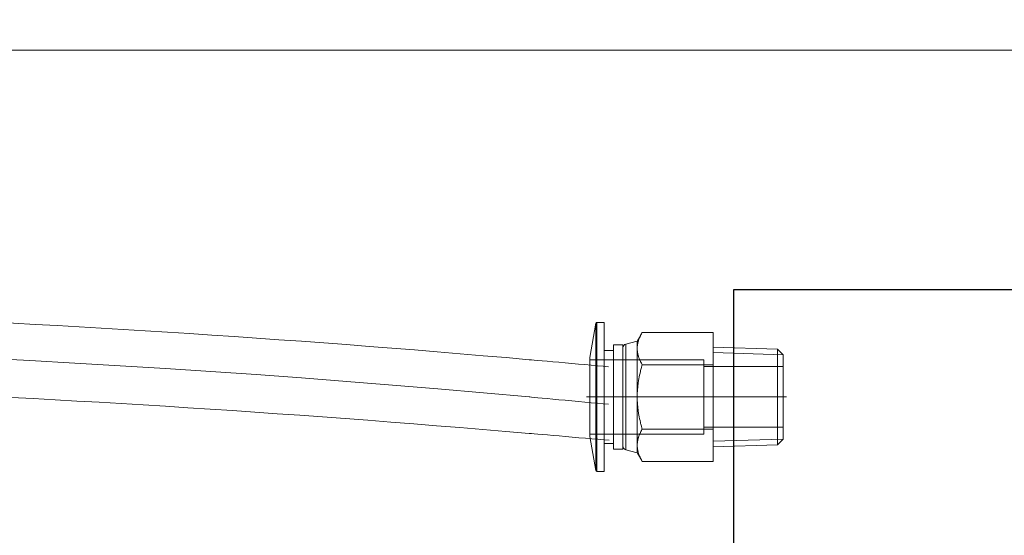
# Model space of a CAD drawing. Header units: millimetres. Extents: x 14831 to 16595, y 7509 to 8717.
# Tile 13 of 15: x 16188 to 16400, y 8351 to 8462. Entities that reach past the tile are written whole.
import ezdxf

# ---------------------------------------------------------------- set-up
doc = ezdxf.new("R2010")
doc.units = ezdxf.units.MM
doc.header["$MEASUREMENT"] = 0
doc.linetypes.add('CENTER', pattern=[50.8, 31.75, -6.35, 6.35, -6.35])
doc.layers.get('Defpoints').update_dxf_attribs({"lineweight": 25})
for name, color, linetype, lineweight in [('图层1', 7, 'Continuous', 25), ('图层2', 3, 'CENTER', 13), ('图层3', 2, 'Continuous', 13), ('图层7', 4, 'Continuous', 15)]:
    doc.layers.add(name, color=color, linetype=linetype, lineweight=lineweight)
doc.dimstyles.new('ISO-25', dxfattribs={"dimtxt": 2.5, "dimasz": 2.5, "dimexe": 1.25, "dimexo": 0.625, "dimtad": 1, "dimtxsty": 'Standard', "dimcen": 2.5, "dimadec": 0, "dimazin": 0, "dimtfac": 1, "dimtmove": 0, "dimatfit": 3, "dimfxl": 1, "dimarcsym": 0})

# ---------------------------------------------------------------- blocks, each defined once
blk = doc.blocks.new('*D4584')
at = {"layer": 'Defpoints', "color": 0}
for p in [(16441, 8515.61), (15356, 8458.72), (16441, 8455.77)]:
    blk.add_point(p, dxfattribs=at)
at = {"layer": '图层3', "color": 0, "lineweight": -2}
for p, q in [((15356, 8462.16), (15356, 8522.49)), ((16441, 8459.21), (16441, 8522.49)), ((15369.75, 8515.61), (16427.25, 8515.61))]:
    blk.add_line(p, q, dxfattribs=at)
at = {"layer": '图层3', "color": 0}
for points in [[(15369.75, 8517.9), (15369.75, 8513.32), (15356, 8515.61)], [(16427.25, 8513.32), (16427.25, 8517.9), (16441, 8515.61)]]:
    blk.add_solid(points, dxfattribs=at)
at = {"layer": '图层3', "color": 0, "insert": (15898.5, 8525.92), "char_height": 13.75, "attachment_point": 5}
blk.add_mtext('1085', dxfattribs=at)

msp = doc.modelspace()

# ---------------------------------------------------------------- linework, layer by layer
at = {"layer": '图层1'}
for p, q in [((16341.501, 8403.773), (16341.501, 8263.773)), ((16391.501, 8403.773), (16341.501, 8403.773)), ((16441.501, 8403.773), (16391.501, 8403.773))]:
    msp.add_line(p, q, dxfattribs=at)
at = {"layer": '图层2', "ltscale": 0.6}
msp.add_line((16352.857, 8380.773), (16330.762, 8380.773), dxfattribs=at)
at = {"layer": '图层7'}
for p, q in [((16405.001, 8455.273), (16083.001, 8455.273)), ((16311.924, 8396.608), (16310.631, 8389.273)), ((16311.924, 8396.608), (16311.924, 8364.939)), ((16312.121, 8396.773), (16312.121, 8364.773)), ((16313.689, 8396.773), (16312.121, 8396.773)), ((16313.689, 8396.773), (16313.689, 8364.773)), ((16320.823, 8392.773), (16318.359, 8392.113)), ((16321.895, 8394.63), (16320.823, 8392.773)), ((16320.823, 8392.773), (16320.823, 8368.773)), ((16337.131, 8394.63), (16321.895, 8394.63)), ((16337.131, 8394.63), (16337.131, 8366.917)), ((16315.727, 8390.773), (16313.689, 8390.773)), ((16315.727, 8391.973), (16315.727, 8369.573)), ((16317.766, 8391.973), (16315.727, 8391.973)), ((16317.766, 8391.973), (16317.766, 8369.573)), ((16318.359, 8392.113), (16318.359, 8369.434)), ((16350.932, 8391.032), (16337.131, 8391.463)), ((16350.932, 8391.032), (16350.932, 8370.515)), ((16352.131, 8389.833), (16350.932, 8391.032)), ((16310.631, 8389.273), (16310.631, 8372.273)), ((16335.131, 8388.773), (16310.631, 8388.773)), ((16335.131, 8388.773), (16335.131, 8372.773)), ((16352.131, 8389.833), (16337.131, 8390.301)), ((16352.131, 8389.833), (16352.131, 8371.714)), ((16337.131, 8387.702), (16321.895, 8387.702)), ((16352.131, 8387.273), (16335.131, 8387.273)), ((16352.857, 8380.773), (16309.906, 8380.773)), ((16337.131, 8373.845), (16321.895, 8373.845)), ((16335.131, 8374.273), (16352.131, 8374.273)), ((16310.631, 8372.773), (16335.131, 8372.773)), ((16310.631, 8372.273), (16311.924, 8364.939)), ((16352.131, 8371.714), (16337.131, 8371.246)), ((16350.932, 8370.515), (16352.131, 8371.714)), ((16313.689, 8370.773), (16315.727, 8370.773)), ((16315.727, 8369.573), (16317.766, 8369.573)), ((16318.359, 8369.434), (16320.823, 8368.773)), ((16337.131, 8370.084), (16350.932, 8370.515)), ((16320.823, 8368.773), (16321.895, 8366.917)), ((16337.131, 8366.917), (16321.895, 8366.917)), ((16312.121, 8364.773), (16313.689, 8364.773))]:
    msp.add_line(p, q, dxfattribs=at)
for points in [[(16321.895, 8394.63), (16321.835, 8394.524), (16321.72, 8394.315), (16321.612, 8394.109), (16321.561, 8394.008), (16321.512, 8393.907), (16321.419, 8393.707), (16321.334, 8393.511), (16321.255, 8393.316), (16321.183, 8393.124), (16321.118, 8392.933), (16321.088, 8392.839), (16321.059, 8392.744), (16321.007, 8392.557), (16320.962, 8392.37), (16320.923, 8392.185), (16320.89, 8391.999), (16320.864, 8391.814), (16320.853, 8391.722), (16320.844, 8391.63), (16320.831, 8391.444), (16320.824, 8391.259), (16320.823, 8391.166)], [(16320.823, 8391.166), (16320.824, 8391.259), (16320.831, 8391.444), (16320.844, 8391.63), (16320.853, 8391.722), (16320.864, 8391.814), (16320.89, 8391.999), (16320.923, 8392.185), (16320.962, 8392.37), (16321.007, 8392.557), (16321.059, 8392.744), (16321.088, 8392.839), (16321.118, 8392.933), (16321.183, 8393.124), (16321.255, 8393.316), (16321.334, 8393.511), (16321.419, 8393.707), (16321.512, 8393.907), (16321.561, 8394.008), (16321.612, 8394.109), (16321.72, 8394.315), (16321.835, 8394.524), (16321.895, 8394.63)], [(16320.823, 8391.166), (16320.824, 8391.073), (16320.831, 8390.887), (16320.844, 8390.702), (16320.853, 8390.61), (16320.864, 8390.517), (16320.89, 8390.332), (16320.923, 8390.147), (16320.962, 8389.961), (16321.007, 8389.775), (16321.059, 8389.587), (16321.088, 8389.493), (16321.118, 8389.398), (16321.183, 8389.208), (16321.255, 8389.015), (16321.334, 8388.821), (16321.419, 8388.624), (16321.512, 8388.425), (16321.561, 8388.324), (16321.612, 8388.222), (16321.72, 8388.017), (16321.835, 8387.808), (16321.895, 8387.702)], [(16321.895, 8387.702), (16321.835, 8387.808), (16321.72, 8388.017), (16321.612, 8388.222), (16321.561, 8388.324), (16321.512, 8388.425), (16321.419, 8388.624), (16321.334, 8388.821), (16321.255, 8389.015), (16321.183, 8389.208), (16321.118, 8389.398), (16321.088, 8389.493), (16321.059, 8389.587), (16321.007, 8389.775), (16320.962, 8389.961), (16320.923, 8390.147), (16320.89, 8390.332), (16320.864, 8390.517), (16320.853, 8390.61), (16320.844, 8390.702), (16320.831, 8390.887), (16320.824, 8391.073), (16320.823, 8391.166)], [(16321.895, 8387.702), (16321.835, 8387.49), (16321.72, 8387.071), (16321.612, 8386.66), (16321.561, 8386.457), (16321.512, 8386.255), (16321.419, 8385.857), (16321.334, 8385.463), (16321.255, 8385.074), (16321.183, 8384.69), (16321.118, 8384.309), (16321.088, 8384.119), (16321.059, 8383.931), (16321.007, 8383.556), (16320.962, 8383.183), (16320.923, 8382.811), (16320.89, 8382.441), (16320.864, 8382.071), (16320.853, 8381.886), (16320.844, 8381.701), (16320.831, 8381.331), (16320.824, 8380.96), (16320.823, 8380.773)], [(16320.823, 8380.773), (16320.824, 8380.96), (16320.831, 8381.331), (16320.844, 8381.701), (16320.853, 8381.886), (16320.864, 8382.071), (16320.89, 8382.441), (16320.923, 8382.811), (16320.962, 8383.183), (16321.007, 8383.556), (16321.059, 8383.931), (16321.088, 8384.119), (16321.118, 8384.309), (16321.183, 8384.69), (16321.255, 8385.074), (16321.334, 8385.463), (16321.419, 8385.857), (16321.512, 8386.255), (16321.561, 8386.457), (16321.612, 8386.66), (16321.72, 8387.071), (16321.835, 8387.49), (16321.895, 8387.702)], [(16320.823, 8380.773), (16320.824, 8380.587), (16320.831, 8380.216), (16320.844, 8379.846), (16320.853, 8379.661), (16320.864, 8379.476), (16320.89, 8379.106), (16320.923, 8378.736), (16320.962, 8378.364), (16321.007, 8377.991), (16321.059, 8377.616), (16321.088, 8377.428), (16321.118, 8377.238), (16321.183, 8376.857), (16321.255, 8376.473), (16321.334, 8376.084), (16321.419, 8375.69), (16321.512, 8375.292), (16321.561, 8375.09), (16321.612, 8374.887), (16321.72, 8374.476), (16321.835, 8374.057), (16321.895, 8373.845)], [(16321.895, 8373.845), (16321.835, 8374.057), (16321.72, 8374.476), (16321.612, 8374.887), (16321.561, 8375.09), (16321.512, 8375.292), (16321.419, 8375.69), (16321.334, 8376.084), (16321.255, 8376.473), (16321.183, 8376.857), (16321.118, 8377.238), (16321.088, 8377.428), (16321.059, 8377.616), (16321.007, 8377.991), (16320.962, 8378.364), (16320.923, 8378.736), (16320.89, 8379.106), (16320.864, 8379.476), (16320.853, 8379.661), (16320.844, 8379.846), (16320.831, 8380.216), (16320.824, 8380.587), (16320.823, 8380.773)], [(16320.823, 8370.381), (16320.824, 8370.474), (16320.831, 8370.66), (16320.844, 8370.845), (16320.853, 8370.937), (16320.864, 8371.03), (16320.89, 8371.215), (16320.923, 8371.4), (16320.962, 8371.586), (16321.007, 8371.772), (16321.059, 8371.96), (16321.088, 8372.054), (16321.118, 8372.149), (16321.183, 8372.339), (16321.255, 8372.532), (16321.334, 8372.726), (16321.419, 8372.923), (16321.512, 8373.122), (16321.561, 8373.223), (16321.612, 8373.324), (16321.72, 8373.53), (16321.835, 8373.739), (16321.895, 8373.845)], [(16321.895, 8373.845), (16321.835, 8373.739), (16321.72, 8373.53), (16321.612, 8373.324), (16321.561, 8373.223), (16321.512, 8373.122), (16321.419, 8372.923), (16321.334, 8372.726), (16321.255, 8372.532), (16321.183, 8372.339), (16321.118, 8372.149), (16321.088, 8372.054), (16321.059, 8371.96), (16321.007, 8371.772), (16320.962, 8371.586), (16320.923, 8371.4), (16320.89, 8371.215), (16320.864, 8371.03), (16320.853, 8370.937), (16320.844, 8370.845), (16320.831, 8370.66), (16320.824, 8370.474), (16320.823, 8370.381)], [(16321.895, 8366.917), (16321.835, 8367.023), (16321.72, 8367.232), (16321.612, 8367.438), (16321.561, 8367.539), (16321.512, 8367.64), (16321.419, 8367.84), (16321.334, 8368.036), (16321.255, 8368.231), (16321.183, 8368.423), (16321.118, 8368.614), (16321.088, 8368.708), (16321.059, 8368.802), (16321.007, 8368.99), (16320.962, 8369.177), (16320.923, 8369.362), (16320.89, 8369.548), (16320.864, 8369.733), (16320.853, 8369.825), (16320.844, 8369.917), (16320.831, 8370.102), (16320.824, 8370.288), (16320.823, 8370.381)], [(16320.823, 8370.381), (16320.824, 8370.288), (16320.831, 8370.102), (16320.844, 8369.917), (16320.853, 8369.825), (16320.864, 8369.733), (16320.89, 8369.548), (16320.923, 8369.362), (16320.962, 8369.177), (16321.007, 8368.99), (16321.059, 8368.802), (16321.088, 8368.708), (16321.118, 8368.614), (16321.183, 8368.423), (16321.255, 8368.231), (16321.334, 8368.036), (16321.419, 8367.84), (16321.512, 8367.64), (16321.561, 8367.539), (16321.612, 8367.438), (16321.72, 8367.232), (16321.835, 8367.023), (16321.895, 8366.917)]]:
    msp.add_lwpolyline(points, dxfattribs=at)
for centre, radius, start, end in [((16312.121, 8396.573), 0.2, 90, 170), ((16318.566, 8391.34), 0.8, 105, 180), ((16318.566, 8370.207), 0.8, 180, 255), ((16312.121, 8364.973), 0.2, 190, 270)]:
    msp.add_arc(centre, radius, start, end, dxfattribs=at)
for points, knots in [([(15685.588, 8392.652), (15790.296, 8397.184), (15895.053, 8401.208), (16095.772, 8401.374), (16191.766, 8398.123), (16297.631, 8388.773), (16297.631, 8388.773), (16308.964, 8387.773), (16314.631, 8387.272)], [96.4721513, 96.4721513, 96.4721513, 96.4721513, 409.4788855, 409.4788855, 697.3198398, 697.3198398, 697.3198398, 714.3860137, 714.3860137, 714.3860137, 714.3860137]), ([(15685.588, 8384.644), (15886.704, 8393.348), (16088.367, 8400.167), (16297.631, 8380.773), (16297.631, 8380.773), (16308.964, 8379.723), (16314.631, 8379.198)], [96.4753832, 96.4753832, 96.4753832, 96.4753832, 697.6719749, 697.6719749, 697.6719749, 714.7448217, 714.7448217, 714.7448217, 714.7448217]), ([(15685.588, 8376.636), (15790.475, 8381.178), (15895.238, 8385.208), (16095.416, 8385.374), (16190.889, 8382.134), (16297.631, 8372.936), (16297.631, 8372.936), (16309.06, 8371.952), (16314.775, 8371.459)], [96.4866101, 96.4866101, 96.4866101, 96.4866101, 410.1831558, 410.1831558, 698.02411, 698.02411, 698.02411, 715.2312058, 715.2312058, 715.2312058, 715.2312058])]:
    msp.add_open_spline(points, degree=3, knots=knots, dxfattribs=at)

# ---------------------------------------------------------------- dimensions: what is measured, and where the dimension line sits
at = {"layer": '图层3'}
dim = msp.add_linear_dim(base=(16441.001, 8515.611), p1=(15356.001, 8458.724), p2=(16441.001, 8455.773), dimstyle='ISO-25', override={"dimscale": 5.5, "dimdec": 0, "dimdsep": 46, "dimpost": ''}, dxfattribs=at)
dim.commit()
dim.dimension.update_dxf_attribs({"geometry": '*D4584', "text_midpoint": (15898.501, 8525.923)})

doc.saveas('drawing.dxf')
